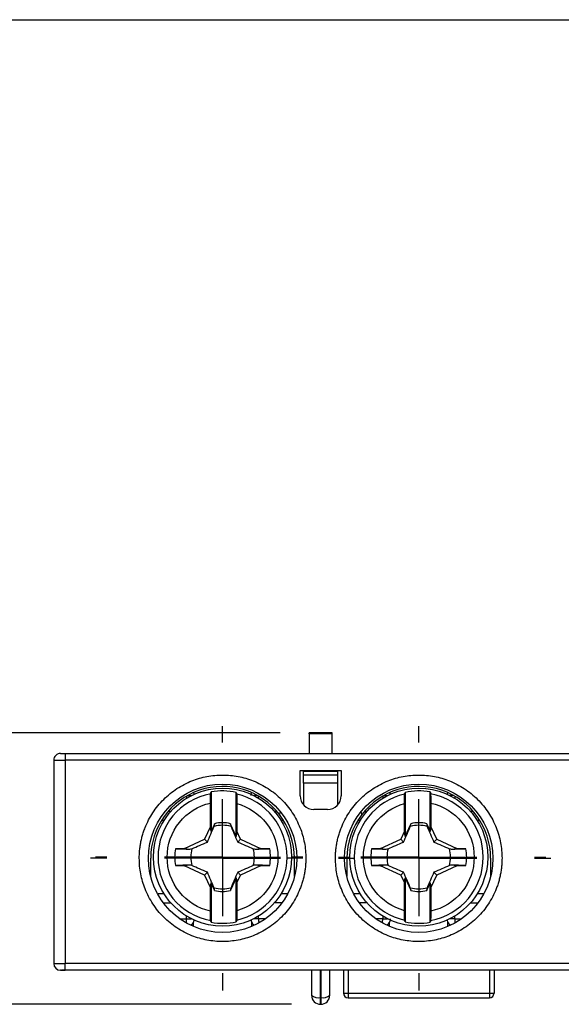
# Model space of a CAD drawing. Header units: inches. Extents: x 0.2 to 10.8, y 0.2 to 8.2.
# Tile 6 of 14: x 2.4 to 3.3, y 6.6 to 8.2. Entities that reach past the tile are written whole.
import ezdxf

# ---------------------------------------------------------------- set-up
doc = ezdxf.new("R2010")
doc.units = ezdxf.units.IN
doc.header["$MEASUREMENT"] = 0
doc.linetypes.add('CENTERX2', pattern=[0.8, 0.5, -0.1, 0.1, -0.1])
doc.layers.add('CENTER', color=40, linetype='CENTERX2')
doc.layers.add('DIMENSIONS', color=140, linetype='Continuous', lineweight=25)
doc.layers.add('TEXT', color=140, linetype='Continuous', lineweight=25)
doc.styles.add('SLDTEXTSTYLE0', font='TXT', dxfattribs={"width": 0.7})
doc.dimstyles.new('SLDDIMSTYLE1', dxfattribs={"dimtxt": 0.084961, "dimasz": 0.13, "dimexe": 0, "dimexo": 0.0625, "dimgap": 0.02124, "dimtad": 0, "dimtih": 1, "dimtoh": 1, "dimrnd": 1e-09, "dimdsep": 46, "dimtxsty": 'SLDTEXTSTYLE0', "dimsah": 1, "dimcen": 0.09, "dimadec": 0, "dimazin": 2, "dimtfac": 1, "dimtofl": 0, "dimtmove": 0, "dimatfit": 3, "dimfxl": 0, "dimfrac": 2, "dimtolj": 1, "dimtzin": 12, "dimarcsym": 0})

# ---------------------------------------------------------------- blocks, each defined once
blk = doc.blocks.new('_D_3')
at = {"layer": 'DIMENSIONS'}
for p, q in [((1.2561, 7.3027), (1.2275, 7.3027)), ((1.2275, 7.3027), (1.2275, 7.1676)), ((1.5085, 7.3027), (1.5371, 7.3027)), ((1.5371, 7.3027), (1.5371, 7.1676)), ((1.6617, 7.3027), (1.9117, 7.3027)), ((1.9117, 7.3027), (1.9117, 7.0195)), ((1.2275, 7.1676), (1.2561, 7.1676)), ((1.5371, 7.1676), (1.5085, 7.1676)), ((2.8408, 7.0195), (1.7867, 7.0195)), ((1.9117, 7.0195), (1.9117, 6.551)), ((2.8603, 6.551), (1.7867, 6.551))]:
    blk.add_line(p, q, dxfattribs=at)
for points in [[(1.9117, 7.0195), (1.8917, 6.8895), (1.9317, 6.8895)], [(1.9117, 6.551), (1.9317, 6.681), (1.8917, 6.681)]]:
    blk.add_solid(points, dxfattribs=at)
at = {"layer": 'DIMENSIONS', "char_height": 0.08333, "attachment_point": 1, "style": 'SLDTEXTSTYLE0'}
for s, insert in [('0.47', (1.2561, 7.4291)), ('11.9', (1.2561, 7.275))]:
    blk.add_mtext(s, dxfattribs=dict(at, insert=insert))
blk = doc.blocks.new('SW_CENTERMARKSYMBOL_2')
at = {"layer": 'CENTER', "color": 0}
for p, q in [((0, 0.2), (0, 0.228)), ((0, 0), (0, 0.1)), ((-0.2, 0), (-0.228, 0)), ((0, 0), (-0.1, 0)), ((0, 0), (0, -0.1)), ((0, 0), (0.1, 0)), ((0.2, 0), (0.228, 0)), ((0, -0.2), (0, -0.228))]:
    blk.add_line(p, q, dxfattribs=at)
blk = doc.blocks.new('SW_CENTERMARKSYMBOL_3')
at = {"layer": 'CENTER', "color": 0}
for p, q in [((0, 0.2), (0, 0.228)), ((0, 0), (0, 0.1)), ((-0.2, 0), (-0.228, 0)), ((0, 0), (-0.1, 0)), ((0, 0), (0, -0.1)), ((0, 0), (0.1, 0)), ((0.2, 0), (0.228, 0)), ((0, -0.2), (0, -0.228))]:
    blk.add_line(p, q, dxfattribs=at)
blk = doc.blocks.new('SW_CENTERMARKSYMBOL_4')
at = {"layer": 'CENTER', "color": 0}
for p, q in [((0, 0.2), (0, 0.2191)), ((0, 0), (0, 0.1)), ((-0.2, 0), (-0.2191, 0)), ((0, 0), (-0.1, 0)), ((0, 0), (0, -0.1)), ((0, 0), (0.1, 0)), ((0.2, 0), (0.2191, 0)), ((0, -0.2), (0, -0.2191))]:
    blk.add_line(p, q, dxfattribs=at)
blk = doc.blocks.new('SW_CENTERMARKSYMBOL_7')
at = {"layer": 'CENTER', "color": 0}
for p, q in [((0, 0.2), (0, 0.2191)), ((0, 0), (0, 0.1)), ((-0.2, 0), (-0.2191, 0)), ((0, 0), (-0.1, 0)), ((0, 0), (0, -0.1)), ((0, 0), (0.1, 0)), ((0.2, 0), (0.2191, 0)), ((0, -0.2), (0, -0.2191))]:
    blk.add_line(p, q, dxfattribs=at)

msp = doc.modelspace()

# ---------------------------------------------------------------- linework, layer by layer
for p, q in [((2.9302, 7.0195), (2.8908, 7.0195)), ((2.8908, 7.018), (2.8908, 7.0195)), ((2.9302, 7.018), (2.8908, 7.018)), ((2.8908, 7.018), (2.8908, 6.9841)), ((2.9302, 7.018), (2.9302, 7.0195)), ((2.9302, 6.9841), (2.9302, 7.018)), ((2.4617, 6.9841), (2.4695, 6.9841)), ((2.4695, 6.9841), (2.4695, 6.9723)), ((2.4695, 6.9841), (4.1821, 6.9841)), ((2.4498, 6.9723), (2.4695, 6.9723)), ((2.4498, 6.9723), (2.4498, 6.6215)), ((4.1821, 6.9723), (2.4695, 6.9723)), ((2.4695, 6.9723), (2.4695, 6.6215)), ((2.875, 6.9546), (2.9459, 6.9546)), ((2.875, 6.9107), (2.875, 6.9546)), ((2.94, 6.9526), (2.881, 6.9526)), ((2.881, 6.9471), (2.881, 6.9526)), ((2.94, 6.9471), (2.94, 6.9526)), ((2.9459, 6.9546), (2.9459, 6.9107)), ((2.881, 6.9471), (2.94, 6.9471)), ((2.881, 6.9329), (2.881, 6.9471)), ((2.94, 6.9329), (2.881, 6.9329)), ((2.881, 6.9329), (2.881, 6.895)), ((2.94, 6.9329), (2.94, 6.9471)), ((2.94, 6.895), (2.94, 6.9329)), ((2.6909, 6.9169), (2.6917, 6.9131)), ((2.7215, 6.9174), (2.7215, 6.8491)), ((2.7648, 6.8406), (2.7648, 6.9167)), ((3.0295, 6.9169), (3.0304, 6.913)), ((3.0561, 6.9167), (3.0561, 6.8406)), ((3.0995, 6.8491), (3.0995, 6.9174)), ((2.679, 6.9103), (2.679, 6.9066)), ((2.6807, 6.9113), (2.6875, 6.9113)), ((2.7204, 6.858), (2.7204, 6.8983)), ((2.8017, 6.9113), (2.7949, 6.9113)), ((2.8034, 6.9066), (2.8034, 6.9103)), ((3.0176, 6.9103), (3.0176, 6.9066)), ((3.0193, 6.9113), (3.0261, 6.9113)), ((3.1005, 6.8983), (3.1005, 6.858)), ((3.1403, 6.9113), (3.1335, 6.9113)), ((3.1419, 6.9103), (3.1419, 6.9066)), ((2.6518, 6.8837), (2.647, 6.8837)), ((2.7659, 6.8973), (2.7659, 6.8496)), ((2.8305, 6.8837), (2.8353, 6.8837)), ((2.8396, 6.8785), (2.841, 6.8831)), ((2.9223, 6.887), (2.8987, 6.887)), ((2.98, 6.8831), (2.9813, 6.8785)), ((2.9856, 6.8837), (2.9904, 6.8837)), ((3.0551, 6.8496), (3.0551, 6.8973)), ((3.1739, 6.8837), (3.1691, 6.8837)), ((2.6401, 6.868), (2.6355, 6.868)), ((2.8468, 6.868), (2.8423, 6.868)), ((2.9787, 6.868), (2.9741, 6.868)), ((3.1854, 6.868), (3.1808, 6.868)), ((2.7204, 6.858), (2.7102, 6.836)), ((2.7215, 6.8491), (2.7204, 6.858)), ((2.7274, 6.8618), (2.7215, 6.8491)), ((2.7274, 6.8618), (2.7274, 6.8627)), ((2.7275, 6.8612), (2.7274, 6.8618)), ((2.7549, 6.8627), (2.7549, 6.8618)), ((2.7549, 6.8618), (2.7549, 6.8612)), ((2.7648, 6.8406), (2.7549, 6.8618)), ((2.7659, 6.8496), (2.7648, 6.8406)), ((2.7722, 6.836), (2.7659, 6.8496)), ((3.0551, 6.8496), (3.0487, 6.836)), ((3.0561, 6.8406), (3.0551, 6.8496)), ((3.0561, 6.8406), (3.066, 6.8618)), ((3.066, 6.8618), (3.066, 6.8627)), ((3.0661, 6.8612), (3.066, 6.8618)), ((3.0935, 6.8627), (3.0935, 6.8618)), ((3.0935, 6.8618), (3.0935, 6.8612)), ((3.0935, 6.8618), (3.0995, 6.8491)), ((3.1005, 6.858), (3.0995, 6.8491)), ((3.1108, 6.836), (3.1005, 6.858)), ((2.6755, 6.8198), (2.7102, 6.836)), ((2.715, 6.8311), (2.7102, 6.836)), ((2.7722, 6.836), (2.7674, 6.8311)), ((2.7722, 6.836), (2.8069, 6.8198)), ((3.014, 6.8198), (3.0487, 6.836)), ((3.0536, 6.8311), (3.0487, 6.836)), ((3.1108, 6.836), (3.1059, 6.8311)), ((3.1108, 6.836), (3.1455, 6.8198)), ((2.6755, 6.8198), (2.6598, 6.8195)), ((2.6755, 6.8198), (2.6849, 6.8187)), ((2.7974, 6.8187), (2.8069, 6.8198)), ((2.8226, 6.8195), (2.8069, 6.8198)), ((3.014, 6.8198), (2.9984, 6.8195)), ((3.014, 6.8198), (3.0235, 6.8187)), ((3.136, 6.8187), (3.1455, 6.8198)), ((3.1612, 6.8195), (3.1455, 6.8198)), ((2.6172, 6.7715), (2.6172, 6.803)), ((2.8652, 6.7715), (2.8652, 6.803)), ((2.9558, 6.803), (2.9558, 6.7715)), ((3.2038, 6.803), (3.2038, 6.7715)), ((2.6598, 6.7904), (2.6755, 6.7901)), ((2.6849, 6.7913), (2.6755, 6.7901)), ((2.7102, 6.774), (2.6755, 6.7901)), ((2.8069, 6.7901), (2.7722, 6.774)), ((2.8069, 6.7901), (2.7974, 6.7913)), ((2.8069, 6.7901), (2.8226, 6.7904)), ((2.9984, 6.7904), (3.014, 6.7901)), ((3.0235, 6.7913), (3.014, 6.7901)), ((3.0487, 6.774), (3.014, 6.7901)), ((3.1455, 6.7901), (3.1108, 6.774)), ((3.1455, 6.7901), (3.136, 6.7913)), ((3.1455, 6.7901), (3.1612, 6.7904)), ((2.7102, 6.774), (2.715, 6.7788)), ((2.7102, 6.774), (2.7204, 6.7519)), ((2.7648, 6.7693), (2.7549, 6.7482)), ((2.7648, 6.6933), (2.7648, 6.7693)), ((2.7648, 6.7693), (2.7659, 6.7604)), ((2.7659, 6.7604), (2.7722, 6.774)), ((2.7674, 6.7788), (2.7722, 6.774)), ((3.0487, 6.774), (3.0536, 6.7788)), ((3.0487, 6.774), (3.0551, 6.7604)), ((3.0551, 6.7604), (3.0561, 6.7693)), ((3.0561, 6.7693), (3.0561, 6.6933)), ((3.0561, 6.7693), (3.066, 6.7482)), ((3.1005, 6.7519), (3.1108, 6.774)), ((3.1059, 6.7788), (3.1108, 6.774)), ((2.7204, 6.7519), (2.7215, 6.7609)), ((2.7204, 6.7117), (2.7204, 6.7519)), ((2.7215, 6.7609), (2.7215, 6.6925)), ((2.7274, 6.7482), (2.7215, 6.7609)), ((2.7274, 6.7482), (2.7275, 6.7487)), ((2.7274, 6.7473), (2.7274, 6.7482)), ((2.7549, 6.7487), (2.7549, 6.7482)), ((2.7549, 6.7482), (2.7549, 6.7473)), ((2.7659, 6.7604), (2.7659, 6.7126)), ((3.0551, 6.7126), (3.0551, 6.7604)), ((3.066, 6.7482), (3.0661, 6.7487)), ((3.066, 6.7473), (3.066, 6.7482)), ((3.0935, 6.7482), (3.0995, 6.7609)), ((3.0935, 6.7487), (3.0935, 6.7482)), ((3.0935, 6.7482), (3.0935, 6.7473)), ((3.0995, 6.6925), (3.0995, 6.7609)), ((3.0995, 6.7609), (3.1005, 6.7519)), ((3.1005, 6.7519), (3.1005, 6.7117)), ((2.6329, 6.742), (2.6401, 6.742)), ((2.8423, 6.742), (2.8495, 6.742)), ((2.9715, 6.742), (2.9787, 6.742)), ((3.1808, 6.742), (3.1881, 6.742)), ((2.6388, 6.7262), (2.6518, 6.7262)), ((2.8435, 6.7262), (2.8305, 6.7262)), ((2.9904, 6.7262), (2.9774, 6.7262)), ((3.1691, 6.7262), (3.1821, 6.7262)), ((2.6671, 6.6987), (2.679, 6.6987)), ((2.679, 6.6987), (2.679, 6.7034)), ((2.679, 6.6987), (2.6875, 6.6987)), ((2.7915, 6.693), (2.7906, 6.6969)), ((2.8034, 6.6987), (2.7949, 6.6987)), ((2.8034, 6.6987), (2.8034, 6.7034)), ((2.8153, 6.6987), (2.8034, 6.6987)), ((3.0176, 6.6987), (3.0057, 6.6987)), ((3.0176, 6.7034), (3.0176, 6.6987)), ((3.0176, 6.6987), (3.0261, 6.6987)), ((3.13, 6.693), (3.1292, 6.6968)), ((3.1419, 6.6987), (3.1335, 6.6987)), ((3.1419, 6.6987), (3.1419, 6.7034)), ((3.1419, 6.6987), (3.1538, 6.6987)), ((2.6909, 6.6853), (2.6909, 6.693)), ((2.7915, 6.6853), (2.7915, 6.693)), ((3.0295, 6.6853), (3.0295, 6.693)), ((3.13, 6.6853), (3.13, 6.693)), ((2.4498, 6.6215), (2.4695, 6.6215)), ((2.4622, 6.6097), (2.4617, 6.6097)), ((2.4676, 6.6097), (2.4632, 6.6097)), ((4.1821, 6.6215), (2.4695, 6.6215)), ((2.4695, 6.6097), (2.4695, 6.6215)), ((4.1821, 6.6097), (2.4695, 6.6097)), ((2.8947, 6.6097), (2.8947, 6.5666)), ((2.9103, 6.5626), (2.9103, 6.6097)), ((2.9107, 6.6097), (2.9107, 6.5626)), ((2.9262, 6.5666), (2.9262, 6.6097)), ((2.9498, 6.6097), (2.9498, 6.5703)), ((2.9577, 6.6097), (2.9577, 6.5703)), ((3.2018, 6.6097), (3.2018, 6.5703)), ((3.2097, 6.6097), (3.2097, 6.5703)), ((2.9103, 6.5626), (2.9107, 6.5626)), ((2.9103, 6.5543), (2.9103, 6.5626)), ((2.9107, 6.5626), (2.9107, 6.551)), ((2.9498, 6.5703), (2.9577, 6.5703)), ((2.9577, 6.5703), (3.2018, 6.5703)), ((2.9577, 6.5703), (2.9577, 6.5648)), ((2.9577, 6.5648), (2.9577, 6.5625)), ((2.9577, 6.5625), (3.2018, 6.5625)), ((3.2018, 6.5703), (3.2097, 6.5703)), ((3.2018, 6.5703), (3.2018, 6.5648)), ((3.2018, 6.5648), (3.2018, 6.5625)), ((2.9103, 6.551), (2.9103, 6.5543)), ((2.9107, 6.551), (2.9103, 6.551))]:
    msp.add_line(p, q)
for centre, radius in [((2.7412, 6.803), 0.128), ((2.7412, 6.805), 0.1191), ((3.0798, 6.803), 0.128), ((3.0798, 6.805), 0.1191)]:
    msp.add_circle(centre, radius)
for centre, radius, start, end in [((2.4617, 6.9723), 0.0118, 89.9996, 180), ((2.7412, 6.803), 0.124, 37.472, 180), ((2.7412, 6.805), 0.1142, 78.059, 99.9286), ((3.0798, 6.803), 0.124, 0, 142.528), ((3.0798, 6.805), 0.1142, 80.0714, 101.941), ((2.7412, 6.805), 0.1113, 100.5782, 259.4218), ((2.7412, 6.805), 0.1113, 282.6475, 77.3525), ((2.8987, 6.9107), 0.0236, 180, 270), ((2.9223, 6.9107), 0.0236, 270, 0), ((3.0798, 6.805), 0.1113, 102.6475, 257.3525), ((3.0798, 6.805), 0.1113, 280.5782, 79.4218), ((2.7412, 6.805), 0.0593, 76.609, 103.391), ((2.7412, 6.803), 0.124, 0, 37.472), ((3.0798, 6.803), 0.124, 142.528, 180), ((3.0798, 6.805), 0.0593, 76.609, 103.391), ((2.7412, 6.805), 0.0549, 74.592, 105.408), ((3.0798, 6.805), 0.0549, 74.592, 105.408), ((2.7412, 6.805), 0.0827, 169.854, 190.146), ((2.7412, 6.805), 0.0549, 164.592, 195.408), ((2.7412, 6.805), 0.0549, 344.592, 15.408), ((2.7412, 6.805), 0.0827, 349.854, 10.146), ((3.0798, 6.805), 0.0827, 169.854, 190.146), ((3.0798, 6.805), 0.0549, 164.592, 195.408), ((3.0798, 6.805), 0.0549, 344.592, 15.408), ((3.0798, 6.805), 0.0827, 349.854, 10.146), ((2.7412, 6.805), 0.0549, 254.592, 285.408), ((2.7412, 6.805), 0.0593, 256.609, 283.391), ((3.0798, 6.805), 0.0549, 254.592, 285.408), ((3.0798, 6.805), 0.0593, 256.609, 283.391), ((2.6375, 6.6985), 0.0416, 350.318, 0.2562), ((2.8449, 6.6985), 0.0416, 179.7438, 189.682), ((2.976, 6.6985), 0.0416, 350.318, 0.2562), ((3.1835, 6.6985), 0.0416, 179.7438, 189.682), ((2.6762, 6.6987), 0.0157, 312.8272, 338.9481), ((2.7412, 6.805), 0.1142, 260.0714, 281.941), ((2.8061, 6.6987), 0.0157, 201.0519, 227.1728), ((3.0148, 6.6987), 0.0157, 312.8272, 338.9481), ((3.0798, 6.805), 0.1142, 258.059, 279.9286), ((3.1447, 6.6987), 0.0157, 201.0519, 227.1728), ((2.4617, 6.6215), 0.0118, 180, 270), ((2.9067, 6.5806), 0.0184, 229.6093, 281.3691), ((2.9103, 6.5666), 0.0156, 180, 270), ((2.9143, 6.5806), 0.0184, 258.6309, 310.3907), ((2.9107, 6.5666), 0.0156, 315, 360), ((2.9577, 6.5703), 0.00787, 180, 270), ((3.2018, 6.5703), 0.00787, 270, 0), ((2.9107, 6.5666), 0.0156, 270, 315)]:
    msp.add_arc(centre, radius, start, end)
for centre, start_param, end_param in [((2.6329, 6.7262), 1.570796, 1.597133), ((2.8495, 6.7262), 1.54446, 1.570796), ((2.9715, 6.7262), 1.570796, 1.597133), ((3.1881, 6.7262), 1.54446, 1.570796)]:
    msp.add_ellipse(centre, major_axis=(0.1576, 0), ratio=0.099895, start_param=start_param, end_param=end_param)
for points, knots in [([(2.5975, 6.803), (2.5975, 6.8056), (2.5976, 6.8108), (2.5982, 6.8185), (2.5993, 6.8262), (2.6007, 6.8337), (2.6026, 6.8412), (2.6048, 6.8486), (2.6083, 6.858), (2.6134, 6.8692), (2.6208, 6.8819), (2.6294, 6.8938), (2.6427, 6.9085), (2.6618, 6.924), (2.6874, 6.9372), (2.7141, 6.945), (2.7412, 6.9475), (2.7683, 6.945), (2.795, 6.9372), (2.8205, 6.924), (2.8397, 6.9085), (2.8529, 6.8938), (2.8616, 6.8819), (2.869, 6.8692), (2.8749, 6.8563), (2.8794, 6.8431), (2.8826, 6.83), (2.8845, 6.8166), (2.8848, 6.8075), (2.8849, 6.803)], [0, 0, 0, 0, 0.0172768, 0.0344301, 0.0515096, 0.0685657, 0.0856489, 0.1028096, 0.1200975, 0.1522514, 0.1844511, 0.2172891, 0.2501741, 0.3158091, 0.3800802, 0.4400242, 0.5000144, 0.5599584, 0.6199487, 0.6842198, 0.7498548, 0.7826928, 0.8155778, 0.8477316, 0.8799314, 0.9100751, 0.9399543, 0.9698392, 1, 1, 1, 1]), ([(2.9361, 6.803), (2.9361, 6.8056), (2.9362, 6.8108), (2.9368, 6.8185), (2.9379, 6.8262), (2.9393, 6.8337), (2.9412, 6.8412), (2.9434, 6.8486), (2.9469, 6.858), (2.952, 6.8692), (2.9593, 6.8819), (2.968, 6.8938), (2.9813, 6.9085), (3.0004, 6.924), (3.0259, 6.9372), (3.0527, 6.945), (3.0798, 6.9475), (3.1069, 6.945), (3.1336, 6.9372), (3.1591, 6.924), (3.1783, 6.9085), (3.1915, 6.8938), (3.2002, 6.8819), (3.2076, 6.8692), (3.2135, 6.8563), (3.218, 6.8431), (3.2211, 6.83), (3.2231, 6.8166), (3.2234, 6.8075), (3.2235, 6.803)], [0, 0, 0, 0, 0.017277, 0.03443, 0.05151, 0.068566, 0.085649, 0.10281, 0.120098, 0.152251, 0.184451, 0.217289, 0.250174, 0.315809, 0.38008, 0.440024, 0.500014, 0.559958, 0.619949, 0.68422, 0.749855, 0.782693, 0.815578, 0.847732, 0.879931, 0.910075, 0.939954, 0.969839, 1, 1, 1, 1]), ([(3.1292, 6.9127), (3.1293, 6.9139), (3.1294, 6.9153), (3.1299, 6.9166), (3.13, 6.9169)], [0, 0, 0, 0, 0.782121, 1, 1, 1, 1]), ([(2.7204, 6.7117), (2.6992, 6.7164), (2.6802, 6.7282), (2.653, 6.7621), (2.6456, 6.7832), (2.6456, 6.8267), (2.653, 6.8478), (2.6802, 6.8818), (2.6992, 6.8936), (2.7204, 6.8983)], [0, 0, 0, 0, 0.25, 0.25, 0.5, 0.5, 0.75, 0.75, 1, 1, 1, 1]), ([(2.7204, 6.8983), (2.7204, 6.9023), (2.7205, 6.9062), (2.7206, 6.9121), (2.7207, 6.914), (2.7208, 6.9144)], [0, 0, 0, 0, 0.5, 0.5, 1, 1, 1, 1]), ([(2.7656, 6.9136), (2.7656, 6.9132), (2.7657, 6.9112), (2.7658, 6.9053), (2.7659, 6.9013), (2.7659, 6.8973)], [0, 0, 0, 0, 0.5, 0.5, 1, 1, 1, 1]), ([(3.0551, 6.8973), (3.0551, 6.9013), (3.0551, 6.9053), (3.0552, 6.9112), (3.0553, 6.9132), (3.0554, 6.9136)], [0, 0, 0, 0, 0.5, 0.5, 1, 1, 1, 1]), ([(3.1002, 6.9144), (3.1003, 6.914), (3.1004, 6.9121), (3.1005, 6.9062), (3.1005, 6.9023), (3.1005, 6.8983)], [0, 0, 0, 0, 0.5, 0.5, 1, 1, 1, 1]), ([(3.1005, 6.8983), (3.1218, 6.8936), (3.1407, 6.8818), (3.168, 6.8478), (3.1754, 6.8267), (3.1754, 6.7832), (3.168, 6.7621), (3.1407, 6.7282), (3.1218, 6.7164), (3.1005, 6.7117)], [0, 0, 0, 0, 0.25, 0.25, 0.5, 0.5, 0.75, 0.75, 1, 1, 1, 1]), ([(2.7659, 6.8973), (2.7862, 6.8919), (2.8042, 6.8799), (2.8298, 6.8465), (2.8368, 6.826), (2.8368, 6.7839), (2.8298, 6.7635), (2.8042, 6.7301), (2.7862, 6.7181), (2.7659, 6.7126)], [0, 0, 0, 0, 0.25, 0.25, 0.5, 0.5, 0.75, 0.75, 1, 1, 1, 1]), ([(3.0551, 6.7126), (3.0347, 6.7181), (3.0168, 6.7301), (2.9911, 6.7635), (2.9842, 6.7839), (2.9842, 6.826), (2.9911, 6.8465), (3.0168, 6.8799), (3.0347, 6.8919), (3.0551, 6.8973)], [0, 0, 0, 0, 0.25, 0.25, 0.5, 0.5, 0.75, 0.75, 1, 1, 1, 1]), ([(2.8849, 6.803), (2.8848, 6.8004), (2.8848, 6.7952), (2.8841, 6.7875), (2.8831, 6.7799), (2.8817, 6.7723), (2.8798, 6.7648), (2.8775, 6.7574), (2.8741, 6.748), (2.869, 6.7368), (2.8616, 6.7242), (2.8529, 6.7122), (2.8397, 6.6976), (2.8205, 6.682), (2.795, 6.6688), (2.7683, 6.661), (2.7412, 6.6585), (2.7141, 6.661), (2.6874, 6.6688), (2.6618, 6.682), (2.6427, 6.6976), (2.6295, 6.7122), (2.6208, 6.7241), (2.6134, 6.7368), (2.6075, 6.7497), (2.603, 6.7629), (2.5998, 6.776), (2.5978, 6.7894), (2.5976, 6.7985), (2.5975, 6.803)], [0, 0, 0, 0, 0.017277, 0.03443, 0.05151, 0.068566, 0.085649, 0.10281, 0.120098, 0.152251, 0.184451, 0.217289, 0.250174, 0.315809, 0.38008, 0.440024, 0.500014, 0.559958, 0.619949, 0.68422, 0.749855, 0.782693, 0.815578, 0.847732, 0.879931, 0.910075, 0.939954, 0.969839, 1, 1, 1, 1]), ([(3.2235, 6.803), (3.2234, 6.8004), (3.2234, 6.7952), (3.2227, 6.7875), (3.2217, 6.7799), (3.2202, 6.7723), (3.2184, 6.7648), (3.2161, 6.7574), (3.2127, 6.748), (3.2076, 6.7368), (3.2002, 6.7242), (3.1915, 6.7122), (3.1783, 6.6976), (3.1591, 6.682), (3.1336, 6.6688), (3.1069, 6.661), (3.0798, 6.6585), (3.0527, 6.661), (3.0259, 6.6688), (3.0004, 6.682), (2.9813, 6.6976), (2.968, 6.7122), (2.9593, 6.7241), (2.952, 6.7368), (2.9461, 6.7497), (2.9415, 6.7629), (2.9384, 6.776), (2.9364, 6.7894), (2.9362, 6.7985), (2.9361, 6.803)], [0, 0, 0, 0, 0.017277, 0.03443, 0.05151, 0.068566, 0.085649, 0.10281, 0.120098, 0.152251, 0.184451, 0.217289, 0.250174, 0.315809, 0.38008, 0.440024, 0.500014, 0.559958, 0.619949, 0.68422, 0.749855, 0.782693, 0.815578, 0.847732, 0.879931, 0.910075, 0.939954, 0.969839, 1, 1, 1, 1]), ([(2.7208, 6.6956), (2.7207, 6.6959), (2.7206, 6.6979), (2.7205, 6.7038), (2.7204, 6.7077), (2.7204, 6.7117)], [0, 0, 0, 0, 0.5, 0.5, 1, 1, 1, 1]), ([(2.7659, 6.7126), (2.7659, 6.7086), (2.7658, 6.7047), (2.7657, 6.6987), (2.7656, 6.6968), (2.7656, 6.6964)], [0, 0, 0, 0, 0.5, 0.5, 1, 1, 1, 1]), ([(3.0554, 6.6964), (3.0553, 6.6968), (3.0552, 6.6987), (3.0551, 6.7047), (3.0551, 6.7086), (3.0551, 6.7126)], [0, 0, 0, 0, 0.5, 0.5, 1, 1, 1, 1]), ([(3.1005, 6.7117), (3.1005, 6.7077), (3.1005, 6.7038), (3.1004, 6.6979), (3.1003, 6.6959), (3.1002, 6.6956)], [0, 0, 0, 0, 0.5, 0.5, 1, 1, 1, 1]), ([(2.6917, 6.6972), (2.6917, 6.6961), (2.6915, 6.6946), (2.691, 6.6933), (2.6909, 6.693)], [0, 0, 0, 0, 0.7821208, 1, 1, 1, 1]), ([(2.4622, 6.6097), (2.4624, 6.6097), (2.4628, 6.6097), (2.4645, 6.6098), (2.4668, 6.6098), (2.4686, 6.6099), (2.4695, 6.6099)], [0, 0, 0, 0, 0.231945, 0.483717, 0.743686, 1, 1, 1, 1])]:
    msp.add_open_spline(points, degree=3, knots=knots)
for points in [[(2.7208, 6.9144), (2.721, 6.9154), (2.7213, 6.9164), (2.7215, 6.9174)], [(2.7648, 6.9167), (2.7651, 6.9156), (2.7653, 6.9146), (2.7656, 6.9136)], [(2.7904, 6.9113), (2.7904, 6.9132), (2.7908, 6.9151), (2.7915, 6.9169)], [(3.0554, 6.9136), (3.0557, 6.9146), (3.0559, 6.9156), (3.0561, 6.9167)], [(3.0995, 6.9174), (3.0997, 6.9164), (3.1, 6.9154), (3.1002, 6.9144)], [(2.715, 6.8311), (2.7191, 6.8403), (2.7229, 6.8491), (2.7266, 6.8579)], [(2.7266, 6.8579), (2.7269, 6.859), (2.7272, 6.8601), (2.7275, 6.8612)], [(2.7275, 6.8612), (2.7275, 6.8617), (2.7275, 6.8622), (2.7274, 6.8627)], [(2.7549, 6.8627), (2.7549, 6.8622), (2.7549, 6.8617), (2.7549, 6.8612)], [(2.7549, 6.8612), (2.7552, 6.8601), (2.7555, 6.859), (2.7558, 6.8579)], [(2.7558, 6.8579), (2.7595, 6.8491), (2.7633, 6.8403), (2.7674, 6.8311)], [(3.0536, 6.8311), (3.0577, 6.8403), (3.0615, 6.8491), (3.0652, 6.8579)], [(3.0652, 6.8579), (3.0655, 6.859), (3.0658, 6.8601), (3.0661, 6.8612)], [(3.0661, 6.8612), (3.0661, 6.8617), (3.066, 6.8622), (3.066, 6.8627)], [(3.0935, 6.8627), (3.0935, 6.8622), (3.0935, 6.8617), (3.0935, 6.8612)], [(3.0935, 6.8612), (3.0938, 6.8601), (3.094, 6.859), (3.0943, 6.8579)], [(3.0943, 6.8579), (3.0981, 6.8491), (3.1019, 6.8403), (3.1059, 6.8311)], [(2.6883, 6.8196), (2.6971, 6.8233), (2.7059, 6.8271), (2.715, 6.8311)], [(2.7674, 6.8311), (2.7765, 6.8271), (2.7853, 6.8233), (2.7941, 6.8196)], [(3.0269, 6.8196), (3.0357, 6.8233), (3.0445, 6.8271), (3.0536, 6.8311)], [(3.1059, 6.8311), (3.1151, 6.8271), (3.1239, 6.8233), (3.1327, 6.8196)], [(2.6598, 6.8195), (2.6682, 6.8193), (2.6765, 6.819), (2.6849, 6.8187)], [(2.6849, 6.8187), (2.6861, 6.819), (2.6872, 6.8193), (2.6883, 6.8196)], [(2.7941, 6.8196), (2.7952, 6.8193), (2.7963, 6.819), (2.7974, 6.8187)], [(2.7974, 6.8187), (2.8059, 6.819), (2.8142, 6.8193), (2.8226, 6.8195)], [(2.9984, 6.8195), (3.0067, 6.8193), (3.0151, 6.819), (3.0235, 6.8187)], [(3.0235, 6.8187), (3.0246, 6.819), (3.0258, 6.8193), (3.0269, 6.8196)], [(3.1327, 6.8196), (3.1338, 6.8193), (3.1349, 6.819), (3.136, 6.8187)], [(3.136, 6.8187), (3.1444, 6.819), (3.1528, 6.8193), (3.1612, 6.8195)], [(2.6849, 6.7913), (2.6765, 6.791), (2.6682, 6.7907), (2.6598, 6.7904)], [(2.6883, 6.7904), (2.6872, 6.7907), (2.6861, 6.791), (2.6849, 6.7913)], [(2.715, 6.7788), (2.7059, 6.7829), (2.6971, 6.7867), (2.6883, 6.7904)], [(2.7941, 6.7904), (2.7853, 6.7867), (2.7765, 6.7829), (2.7674, 6.7788)], [(2.7974, 6.7913), (2.7963, 6.791), (2.7952, 6.7907), (2.7941, 6.7904)], [(2.8226, 6.7904), (2.8142, 6.7907), (2.8059, 6.791), (2.7974, 6.7913)], [(3.0235, 6.7913), (3.0151, 6.791), (3.0067, 6.7907), (2.9984, 6.7904)], [(3.0269, 6.7904), (3.0258, 6.7907), (3.0246, 6.791), (3.0235, 6.7913)], [(3.0536, 6.7788), (3.0445, 6.7829), (3.0357, 6.7867), (3.0269, 6.7904)], [(3.1327, 6.7904), (3.1239, 6.7867), (3.1151, 6.7829), (3.1059, 6.7788)], [(3.136, 6.7913), (3.1349, 6.791), (3.1338, 6.7907), (3.1327, 6.7904)], [(3.1612, 6.7904), (3.1528, 6.7907), (3.1444, 6.791), (3.136, 6.7913)], [(2.7266, 6.7521), (2.7229, 6.7609), (2.7191, 6.7697), (2.715, 6.7788)], [(2.7674, 6.7788), (2.7633, 6.7697), (2.7595, 6.7609), (2.7558, 6.7521)], [(3.0652, 6.7521), (3.0615, 6.7609), (3.0577, 6.7697), (3.0536, 6.7788)], [(3.1059, 6.7788), (3.1019, 6.7697), (3.0981, 6.7609), (3.0943, 6.7521)], [(2.7275, 6.7487), (2.7272, 6.7499), (2.7269, 6.751), (2.7266, 6.7521)], [(2.7274, 6.7473), (2.7275, 6.7478), (2.7275, 6.7482), (2.7275, 6.7487)], [(2.7558, 6.7521), (2.7555, 6.751), (2.7552, 6.7499), (2.7549, 6.7487)], [(2.7549, 6.7487), (2.7549, 6.7482), (2.7549, 6.7478), (2.7549, 6.7473)], [(3.0661, 6.7487), (3.0658, 6.7499), (3.0655, 6.751), (3.0652, 6.7521)], [(3.066, 6.7473), (3.066, 6.7478), (3.0661, 6.7482), (3.0661, 6.7487)], [(3.0943, 6.7521), (3.094, 6.751), (3.0938, 6.7499), (3.0935, 6.7487)], [(3.0935, 6.7487), (3.0935, 6.7482), (3.0935, 6.7478), (3.0935, 6.7473)], [(2.7215, 6.6925), (2.7213, 6.6935), (2.721, 6.6946), (2.7208, 6.6956)], [(2.7656, 6.6964), (2.7653, 6.6953), (2.7651, 6.6943), (2.7648, 6.6933)], [(3.0306, 6.6987), (3.0306, 6.6967), (3.0302, 6.6948), (3.0295, 6.693)], [(3.0561, 6.6933), (3.0559, 6.6943), (3.0557, 6.6953), (3.0554, 6.6964)], [(3.1002, 6.6956), (3.1, 6.6946), (3.0997, 6.6935), (3.0995, 6.6925)]]:
    msp.add_open_spline(points, degree=3)
at = {"layer": 'TEXT'}
msp.add_line((0.25, 8.25), (10.75, 8.25), dxfattribs=at)

# ---------------------------------------------------------------- block references
at = {"layer": 'CENTER'}
for name, p in [('SW_CENTERMARKSYMBOL_3', (2.7412, 6.803)), ('SW_CENTERMARKSYMBOL_7', (2.7412, 6.805)), ('SW_CENTERMARKSYMBOL_2', (3.0798, 6.803)), ('SW_CENTERMARKSYMBOL_4', (3.0798, 6.805))]:
    msp.add_blockref(name, p, dxfattribs=at)

# ---------------------------------------------------------------- dimensions: what is measured, and where the dimension line sits
at = {"layer": 'DIMENSIONS'}
dim = msp.add_linear_dim(base=(1.9117, 6.551), p1=(2.8908, 7.0195), p2=(2.9103, 6.551), angle=90, dimstyle='SLDDIMSTYLE1', dxfattribs=at)
dim.commit()
dim.dimension.update_dxf_attribs({"geometry": '_D_3', "text_midpoint": (1.9117, 7.3027), "dimtype": 160})

doc.saveas('drawing.dxf')
